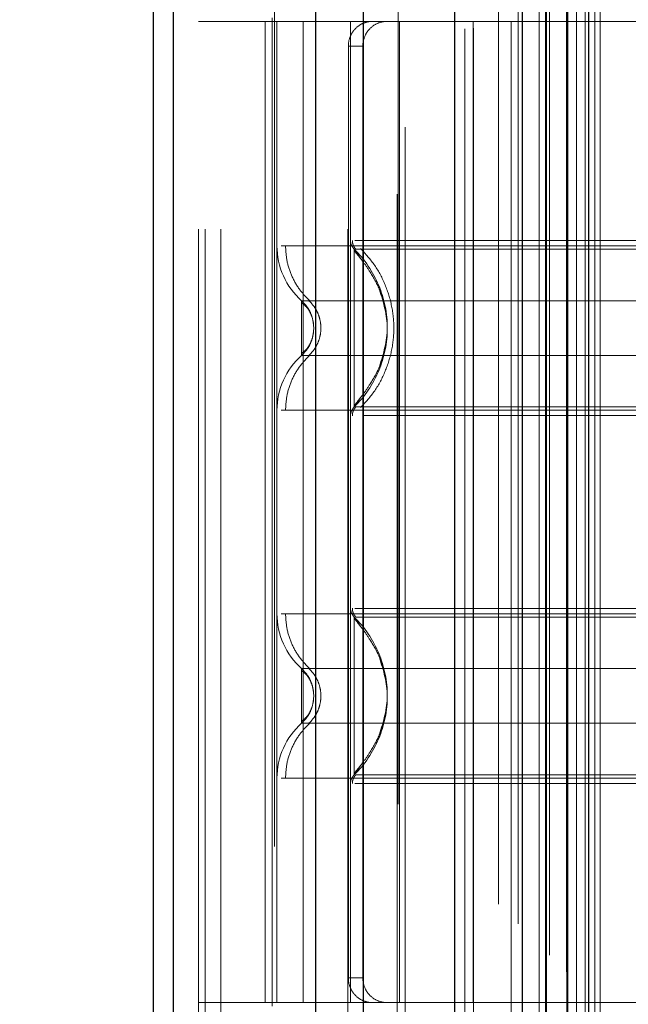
# Model space of a CAD drawing. Header units: inches. Extents: x 0.2 to 10.8, y 0.2 to 8.2.
# Tile 91 of 176: x 3.1191 to 3.1679, y 4.7882 to 4.8673. Entities that reach past the tile are written whole.
import ezdxf

# ---------------------------------------------------------------- set-up
doc = ezdxf.new("R2010")
doc.units = ezdxf.units.IN
doc.header["$MEASUREMENT"] = 0
doc.linetypes.add('HIDDEN', pattern=[0.07500000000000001, 0.05, -0.025])
doc.layers.add('DIMENSIONS', color=140, linetype='Continuous')
doc.styles.add('SLDTEXTSTYLE0', font='TXT', dxfattribs={"width": 0.7})
doc.dimstyles.new('SLDDIMSTYLE0', dxfattribs={"dimtxt": 0.0849609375, "dimasz": 0.13, "dimexe": 0, "dimexo": 0.0625, "dimgap": 0.021240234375, "dimtad": 0, "dimtih": 1, "dimtoh": 1, "dimlfac": 20, "dimrnd": 1e-09, "dimzin": 12, "dimdsep": 46, "dimtxsty": 'SLDTEXTSTYLE0', "dimsah": 1, "dimcen": 0.09, "dimadec": 0, "dimazin": 3, "dimtfac": 1, "dimtofl": 0, "dimtmove": 0, "dimatfit": 3, "dimfxl": 0, "dimfrac": 2, "dimtolj": 1, "dimtzin": 12, "dimarcsym": 0})

# ---------------------------------------------------------------- blocks, each defined once
blk = doc.blocks.new('_D_1')
at = {"layer": 'DIMENSIONS'}
for p, q in [((3.252463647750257, 4.97827594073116), (2.6925946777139, 4.97827594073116)), ((2.817594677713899, 4.97827594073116), (2.817594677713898, 4.102190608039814)), ((2.620681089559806, 3.948139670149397), (2.592150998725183, 3.948139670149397)), ((2.592150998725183, 3.948139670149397), (2.592150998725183, 3.813108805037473)), ((3.014508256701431, 3.948139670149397), (3.043038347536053, 3.948139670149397)), ((3.043038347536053, 3.948139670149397), (3.043038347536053, 3.813108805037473)), ((2.592150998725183, 3.813108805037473), (2.620681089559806, 3.813108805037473)), ((3.043038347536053, 3.813108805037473), (3.014508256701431, 3.813108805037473)), ((2.817594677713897, 2.884109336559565), (2.817594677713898, 3.794088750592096)), ((3.252463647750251, 2.884109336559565), (2.692594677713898, 2.884109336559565))]:
    blk.add_line(p, q, dxfattribs=at)
for points in [[(2.817594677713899, 4.97827594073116), (2.797594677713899, 4.84827594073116), (2.837594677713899, 4.84827594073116)], [(2.817594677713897, 2.884109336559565), (2.837594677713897, 3.014109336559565), (2.797594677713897, 3.014109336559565)]]:
    blk.add_solid(points, dxfattribs=at)
at = {"layer": 'DIMENSIONS', "char_height": 0.08333333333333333, "attachment_point": 1, "style": 'SLDTEXTSTYLE0'}
for s, insert in [('41.88', (2.656020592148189, 4.074582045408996)), ('1063.8', (2.620681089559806, 3.920531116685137))]:
    blk.add_mtext(s, dxfattribs=dict(at, insert=insert))

msp = doc.modelspace()

# ---------------------------------------------------------------- linework, layer by layer
at = {"color": 7, "linetype": 'HIDDEN', "lineweight": 18}
for p, q in [((3.135225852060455, 2.750439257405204), (3.135225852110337, 5.38840959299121)), ((3.133425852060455, 2.750439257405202), (3.133425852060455, 5.117527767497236)), ((3.133953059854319, 2.750439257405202), (3.133953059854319, 5.117228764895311)), ((3.135225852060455, 2.750439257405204), (3.135225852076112, 5.116630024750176)), ((3.145398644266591, 2.750439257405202), (3.145398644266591, 5.111844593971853)), ((3.146671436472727, 2.750439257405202), (3.146671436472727, 5.111689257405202)), ((3.149452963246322, 5.10430423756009), (3.149452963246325, 2.758084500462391)), ((3.150007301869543, 2.75862799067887), (3.150007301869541, 5.103757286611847)), ((3.157508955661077, 5.096275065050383), (3.157508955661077, 2.766110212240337)), ((3.154809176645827, 2.766525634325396), (3.154809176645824, 5.095859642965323)), ((3.155489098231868, 2.766589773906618), (3.155489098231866, 5.0957955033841)), ((3.158530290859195, 2.767150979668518), (3.158530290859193, 5.095234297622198)), ((3.15907334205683, 5.094690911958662), (3.159073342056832, 2.767692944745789)), ((3.160780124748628, 2.76940081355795), (3.160780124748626, 5.092984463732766)), ((3.161268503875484, 2.769889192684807), (3.161268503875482, 5.09249608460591)), ((3.161358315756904, 2.769979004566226), (3.161358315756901, 5.092406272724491)), ((3.161602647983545, 5.092169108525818), (3.161602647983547, 2.770225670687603)), ((3.162959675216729, 5.090824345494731), (3.162959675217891, 2.771560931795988)), ((3.162978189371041, 2.771597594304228), (3.162978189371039, 5.090788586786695)), ((3.163058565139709, 2.771679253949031), (3.163058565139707, 5.090706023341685)), ((3.163775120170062, 2.772402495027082), (3.163775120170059, 5.089977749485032)), ((3.164449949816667, 2.77307063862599), (3.164449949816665, 5.089314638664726)), ((3.164732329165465, 5.089057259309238), (3.164732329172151, 2.773328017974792)), ((3.165231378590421, 2.773852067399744), (3.165231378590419, 5.088533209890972)), ((3.165669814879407, 2.774290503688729), (3.165669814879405, 5.088094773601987)), ((3.13952821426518, 4.900901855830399), (3.13952821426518, 4.753264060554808)), ((3.149370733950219, 4.753264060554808), (3.149370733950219, 4.900901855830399)), ((3.155473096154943, 4.867114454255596), (3.133425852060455, 4.867114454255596)), ((3.138770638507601, 4.867114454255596), (3.138770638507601, 4.78837429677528)), ((3.139331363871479, 4.867409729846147), (3.139331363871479, 4.867114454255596)), ((3.139331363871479, 4.867114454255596), (3.139331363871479, 4.78837429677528)), ((3.139725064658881, 4.867114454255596), (3.139725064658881, 4.78837429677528)), ((3.139725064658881, 4.867114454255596), (3.13972506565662, 4.849110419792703)), ((3.141812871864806, 4.867114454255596), (3.141812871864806, 4.78837429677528)), ((3.145630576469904, 4.867114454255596), (3.145630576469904, 4.78837429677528)), ((3.145630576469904, 4.867114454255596), (3.145630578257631, 4.849536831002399)), ((3.14956758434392, 4.78837429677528), (3.14956758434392, 4.867114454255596)), ((3.204685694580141, 4.867114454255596), (3.155473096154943, 4.867114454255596)), ((3.155473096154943, 4.78837429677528), (3.155473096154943, 4.867114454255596)), ((3.145454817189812, 4.865145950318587), (3.145454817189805, 4.790342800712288)), ((3.146614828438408, 4.865145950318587), (3.145454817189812, 4.865145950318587)), ((3.146614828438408, 4.865145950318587), (3.146614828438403, 4.790342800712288)), ((3.146430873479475, 4.848084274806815), (3.14592524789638, 4.848834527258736)), ((3.146208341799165, 4.848834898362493), (3.145925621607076, 4.848834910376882)), ((3.142676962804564, 4.842508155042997), (3.142623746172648, 4.842998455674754)), ((3.142623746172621, 4.842017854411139), (3.142676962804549, 4.842508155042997)), ((3.142677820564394, 4.842508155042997), (3.142625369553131, 4.84299053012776)), ((3.142625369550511, 4.842025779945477), (3.142677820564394, 4.842508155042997)), ((3.145925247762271, 4.83618178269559), (3.14643087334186, 4.836932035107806)), ((3.145925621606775, 4.836181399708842), (3.146208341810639, 4.83618141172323)), ((3.145925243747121, 4.819306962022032), (3.146430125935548, 4.818557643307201)), ((3.142677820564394, 4.812980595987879), (3.142625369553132, 4.813462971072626)), ((3.142625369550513, 4.812498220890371), (3.142677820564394, 4.812980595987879)), ((3.146430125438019, 4.807403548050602), (3.145925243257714, 4.806654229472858)), ((3.139725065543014, 4.806378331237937), (3.139725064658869, 4.78837429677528)), ((3.145630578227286, 4.805951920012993), (3.145630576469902, 4.78837429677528)), ((3.145454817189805, 4.790342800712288), (3.146614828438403, 4.790342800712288)), ((3.155473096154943, 4.78837429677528), (3.133425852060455, 4.78837429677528)), ((3.139331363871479, 4.78837429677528), (3.139331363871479, 4.788079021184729)), ((3.204685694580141, 4.78837429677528), (3.155473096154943, 4.788374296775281))]:
    msp.add_line(p, q, dxfattribs=at)
at = {"color": 7, "linetype": 'Continuous', "lineweight": 25}
for p, q in [((3.129825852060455, 2.750439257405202), (3.129825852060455, 5.117936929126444)), ((3.131407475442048, 2.750439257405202), (3.131407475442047, 5.117228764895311)), ((3.142853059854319, 2.750439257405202), (3.142853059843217, 5.111844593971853)), ((3.146671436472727, 2.750439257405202), (3.146671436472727, 5.111689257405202)), ((3.153963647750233, 5.096275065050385), (3.153963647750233, 2.766110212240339)), ((3.159414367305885, 5.090824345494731), (3.159414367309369, 2.771560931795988)), ((3.164732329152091, 5.08905725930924), (3.164732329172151, 2.773328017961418))]:
    msp.add_line(p, q, dxfattribs=at)
at = {"color": 7, "linetype": 'HIDDEN', "lineweight": 18}
for centre, radius, start, end in [((3.145630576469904, 4.849110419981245), 0.005905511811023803, 180.0000000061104, 228.2366022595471), ((3.146614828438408, 4.849536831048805), 0.0009842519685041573, 180.0000000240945, 225.5237275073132), ((3.145630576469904, 4.835905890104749), 0.005905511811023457, 131.7633977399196, 180), ((3.146614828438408, 4.835479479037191), 0.0009842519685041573, 134.4762724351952, 180), ((3.145630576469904, 4.819582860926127), 0.005905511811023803, 180.0000000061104, 228.2366022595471), ((3.146614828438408, 4.820009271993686), 0.0009842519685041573, 180.0000000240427, 225.5237275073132), ((3.145630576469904, 4.806378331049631), 0.00590551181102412, 131.7633977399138, 180), ((3.146614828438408, 4.805951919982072), 0.0009842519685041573, 134.4762724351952, 180)]:
    msp.add_arc(centre, radius, start, end, dxfattribs=at)
for points, knots in [([(3.147307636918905, 4.867114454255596), (3.147088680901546, 4.867114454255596), (3.146861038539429, 4.867068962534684), (3.1464198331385, 4.866880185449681), (3.146208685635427, 4.86673663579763), (3.145852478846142, 4.866373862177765), (3.145705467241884, 4.866152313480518), (3.14550767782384, 4.865672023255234), (3.145454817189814, 4.865410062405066), (3.145454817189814, 4.865145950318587)], [0, 0, 0, 0, 0.25, 0.25, 0.5, 0.5, 0.75, 0.75, 1, 1, 1, 1]), ([(3.146614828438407, 4.865145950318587), (3.146614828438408, 4.865406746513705), (3.14666538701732, 4.865662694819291), (3.146859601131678, 4.866140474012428), (3.147003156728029, 4.866359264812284), (3.147356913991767, 4.866722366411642), (3.147569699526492, 4.866868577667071), (3.148023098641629, 4.86706344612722), (3.148267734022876, 4.867114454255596), (3.148510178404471, 4.867114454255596)], [0, 0, 0, 0, 0.25, 0.25, 0.5, 0.5, 0.75, 0.75, 1, 1, 1, 1]), ([(3.140410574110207, 4.849110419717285), (3.140409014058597, 4.849110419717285), (3.140074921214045, 4.849110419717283), (3.140072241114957, 4.849110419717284), (3.140069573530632, 4.849110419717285)], [0, 0, 0, 0, 0.00466951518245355, 1, 1, 1, 1]), ([(3.140409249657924, 4.849110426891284), (3.140433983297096, 4.848698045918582), (3.140483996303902, 4.847864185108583), (3.140885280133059, 4.84666718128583), (3.141498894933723, 4.845568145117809), (3.142078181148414, 4.844978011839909), (3.142364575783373, 4.844686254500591)], [0, 0, 0, 0, 0.2473384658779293, 0.5001342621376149, 0.7528702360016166, 0.9999999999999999, 0.9999999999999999, 0.9999999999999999, 0.9999999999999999]), ([(3.209905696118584, 4.849110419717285), (3.209325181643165, 4.849110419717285), (3.208162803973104, 4.849110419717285), (3.204793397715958, 4.849110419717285), (3.200378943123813, 4.849110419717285), (3.19496943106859, 4.849110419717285), (3.188805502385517, 4.849110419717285), (3.182115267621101, 4.849110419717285), (3.175158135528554, 4.849110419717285), (3.168201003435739, 4.849110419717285), (3.16151076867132, 4.849110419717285), (3.155346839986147, 4.849110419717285), (3.14993732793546, 4.849110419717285), (3.145522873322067, 4.849110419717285), (3.142153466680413, 4.849110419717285), (3.140991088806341, 4.849110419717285), (3.140410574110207, 4.849110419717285)], [0, 0, 0, 0, 0.0712866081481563, 0.1427388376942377, 0.2141910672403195, 0.2856432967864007, 0.3570955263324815, 0.4285477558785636, 0.4999999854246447, 0.5714522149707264, 0.6429044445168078, 0.7143566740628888, 0.7858089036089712, 0.857261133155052, 0.9287133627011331, 1, 1, 1, 1]), ([(3.145773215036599, 4.849541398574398), (3.145776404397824, 4.849476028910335), (3.145782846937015, 4.84934398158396), (3.145844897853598, 4.849154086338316), (3.145936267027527, 4.848976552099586), (3.146025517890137, 4.848879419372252), (3.146069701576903, 4.848831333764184)], [0, 0, 0, 0, 0.2475219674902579, 0.4999966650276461, 0.7524730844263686, 0.9999999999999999, 0.9999999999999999, 0.9999999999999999, 0.9999999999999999]), ([(3.145925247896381, 4.848834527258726), (3.145925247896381, 4.848851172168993), (3.145925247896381, 4.847801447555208), (3.145925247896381, 4.844991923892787), (3.145925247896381, 4.842508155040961), (3.145925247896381, 4.840024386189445), (3.145925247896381, 4.8372148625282), (3.145925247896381, 4.836165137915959), (3.145925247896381, 4.836181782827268)], [6.283185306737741, 6.283185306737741, 6.283185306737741, 6.283185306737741, 7.068583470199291, 7.46128255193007, 7.85398163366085, 8.24668071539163, 8.6393797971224, 9.42477796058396, 9.42477796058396, 9.42477796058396, 9.42477796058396]), ([(3.203711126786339, 4.849536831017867), (3.203336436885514, 4.849536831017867), (3.202467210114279, 4.849536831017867), (3.199845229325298, 4.849536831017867), (3.196177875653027, 4.849536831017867), (3.191666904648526, 4.849536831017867), (3.186531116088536, 4.849536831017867), (3.180955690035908, 4.849536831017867), (3.175158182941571, 4.849536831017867), (3.169360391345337, 4.849536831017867), (3.163785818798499, 4.849536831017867), (3.158646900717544, 4.849536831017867), (3.154147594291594, 4.849536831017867), (3.15043671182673, 4.849536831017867), (3.14774676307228, 4.849536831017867), (3.14623040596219, 4.849536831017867), (3.146031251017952, 4.849536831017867), (3.145975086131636, 4.849536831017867)], [0, 0, 0, 0, 0.05354305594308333, 0.1242122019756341, 0.1948813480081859, 0.2655504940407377, 0.3362196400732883, 0.4068887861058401, 0.4775579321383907, 0.5482270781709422, 0.618896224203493, 0.6895653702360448, 0.7602345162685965, 0.8309036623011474, 0.9015728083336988, 0.9722419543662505, 1, 1, 1, 1]), ([(3.146502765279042, 4.848834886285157), (3.146497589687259, 4.848834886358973), (3.146215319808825, 4.84883489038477), (3.146211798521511, 4.848834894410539), (3.146208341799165, 4.848834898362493)], [0, 0, 0, 0, 0.01833561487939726, 1, 1, 1, 1]), ([(3.146438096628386, 4.848893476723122), (3.146835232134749, 4.84845683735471), (3.147629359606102, 4.847583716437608), (3.148454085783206, 4.845994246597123), (3.148980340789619, 4.844289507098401), (3.149161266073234, 4.842508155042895), (3.148980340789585, 4.840726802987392), (3.148454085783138, 4.839022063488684), (3.147629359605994, 4.837432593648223), (3.146835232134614, 4.836559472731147), (3.146438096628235, 4.836122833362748)], [0, 0, 0, 0, 0.1250857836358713, 0.2501263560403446, 0.3751554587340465, 0.5000000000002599, 0.6248445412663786, 0.7498736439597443, 0.8749142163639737, 1, 1, 1, 1]), ([(3.203855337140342, 4.848834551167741), (3.203846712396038, 4.848834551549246), (3.203658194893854, 4.848834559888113), (3.202260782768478, 4.848834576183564), (3.199641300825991, 4.84883460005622), (3.195956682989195, 4.84883462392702), (3.191502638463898, 4.848834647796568), (3.186417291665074, 4.848834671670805), (3.180897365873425, 4.84883469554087), (3.175158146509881, 4.848834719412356), (3.169419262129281, 4.848834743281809), (3.163898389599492, 4.848834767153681), (3.158816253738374, 4.848834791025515), (3.154350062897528, 4.848834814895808), (3.15070942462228, 4.848834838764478), (3.147934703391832, 4.848834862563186), (3.146978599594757, 4.848834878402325), (3.146502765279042, 4.848834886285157)], [0, 0, 0, 0, 0.003415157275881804, 0.0746476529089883, 0.1458789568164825, 0.2171136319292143, 0.2883477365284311, 0.3595735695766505, 0.4308040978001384, 0.5020360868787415, 0.5732696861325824, 0.6444982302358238, 0.7157263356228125, 0.7869599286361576, 0.8581963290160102, 0.9294270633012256, 1, 1, 1, 1]), ([(3.148537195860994, 4.843393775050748), (3.14839959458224, 4.844117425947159), (3.148167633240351, 4.845337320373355), (3.147341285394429, 4.846801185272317), (3.146613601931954, 4.847892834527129), (3.14616521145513, 4.848426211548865), (3.145925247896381, 4.848711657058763)], [0, 0, 0, 0, 0.3903267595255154, 0.6579932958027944, 0.8169694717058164, 0.9999999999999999, 0.9999999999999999, 0.9999999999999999, 0.9999999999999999]), ([(3.14795162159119, 4.839428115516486), (3.148266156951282, 4.840454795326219), (3.148895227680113, 4.84250815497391), (3.148266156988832, 4.84456151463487), (3.147951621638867, 4.845588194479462)], [0, 0, 0, 0, 0.4999999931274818, 1, 1, 1, 1]), ([(3.20861955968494, 4.844704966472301), (3.208625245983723, 4.844704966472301), (3.20665803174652, 4.844704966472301), (3.199051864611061, 4.844704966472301), (3.188454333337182, 4.844704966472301), (3.175158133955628, 4.844704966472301), (3.161861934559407, 4.844704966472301), (3.151264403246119, 4.844704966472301), (3.143658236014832, 4.844704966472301), (3.141691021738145, 4.844704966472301), (3.141696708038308, 4.844704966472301)], [4.71241410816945, 4.71241410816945, 4.71241410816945, 4.71241410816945, 5.15721612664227, 5.4883921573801, 5.8858033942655, 6.2832146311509, 6.68062586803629, 7.07803710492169, 7.40921313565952, 7.854015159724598, 7.854015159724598, 7.854015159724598, 7.854015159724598]), ([(3.142351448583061, 4.843825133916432), (3.142276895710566, 4.843969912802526), (3.142107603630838, 4.844298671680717), (3.141844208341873, 4.844559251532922), (3.141696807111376, 4.844705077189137)], [0, 0, 0, 0, 0.44038015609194, 1, 1, 1, 1]), ([(3.141697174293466, 4.844705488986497), (3.141697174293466, 4.844705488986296), (3.141697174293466, 4.844648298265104), (3.141697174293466, 4.844428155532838), (3.141697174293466, 4.844265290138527), (3.141697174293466, 4.843858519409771), (3.141697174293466, 4.843614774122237), (3.141697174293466, 4.843083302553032), (3.141697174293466, 4.842795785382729), (3.141697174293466, 4.842220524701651), (3.141697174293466, 4.841933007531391), (3.141697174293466, 4.841401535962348), (3.141697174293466, 4.841157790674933), (3.141697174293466, 4.840751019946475), (3.141697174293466, 4.840588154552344), (3.141697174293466, 4.840368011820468), (3.141697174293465, 4.840310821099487), (3.141697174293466, 4.840310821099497)], [0, 0, 0, 0, 0.125, 0.125, 0.25, 0.25, 0.375, 0.375, 0.5, 0.5, 0.625, 0.625, 0.75, 0.75, 0.875, 0.875, 1, 1, 1, 1]), ([(3.142484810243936, 4.84350671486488), (3.142464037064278, 4.843574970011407), (3.142383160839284, 4.843840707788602), (3.142127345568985, 4.844261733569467), (3.141840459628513, 4.844557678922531), (3.141697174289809, 4.844705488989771)], [0, 0, 0, 0, 0.1474872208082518, 0.574212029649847, 1, 1, 1, 1]), ([(3.142660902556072, 4.842817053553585), (3.142631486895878, 4.842995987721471), (3.142572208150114, 4.84335657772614), (3.142361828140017, 4.843840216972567), (3.142076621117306, 4.844256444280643), (3.141824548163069, 4.84444085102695), (3.141697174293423, 4.844534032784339)], [0, 0, 0, 0, 0.2435770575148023, 0.4908590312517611, 0.7427282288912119, 1, 1, 1, 1]), ([(3.142266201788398, 4.844724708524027), (3.142411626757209, 4.844577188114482), (3.142702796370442, 4.84428182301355), (3.143008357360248, 4.843730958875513), (3.14320516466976, 4.843134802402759), (3.143273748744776, 4.842508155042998), (3.143205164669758, 4.841881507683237), (3.143008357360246, 4.841285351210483), (3.142702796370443, 4.840734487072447), (3.142411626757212, 4.840439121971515), (3.142266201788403, 4.840291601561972)], [0, 0, 0, 0, 0.1248322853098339, 0.2499389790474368, 0.3751056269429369, 0.5000000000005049, 0.624894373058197, 0.7500610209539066, 0.8751677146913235, 1, 1, 1, 1]), ([(3.141697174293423, 4.840482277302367), (3.141824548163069, 4.840575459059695), (3.142076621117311, 4.840759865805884), (3.142361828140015, 4.841176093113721), (3.142572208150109, 4.841659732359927), (3.142631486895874, 4.842020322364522), (3.142660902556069, 4.842199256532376)], [0, 0, 0, 0, 0.2572717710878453, 0.5091409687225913, 0.7564229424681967, 1, 1, 1, 1]), ([(3.141696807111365, 4.840311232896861), (3.141844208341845, 4.840457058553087), (3.142107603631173, 4.840717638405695), (3.142276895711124, 4.84104639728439), (3.142351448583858, 4.841191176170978)], [0, 0, 0, 0, 0.5596198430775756, 1, 1, 1, 1]), ([(3.141697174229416, 4.840310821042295), (3.141840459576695, 4.84045863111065), (3.142127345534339, 4.840754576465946), (3.142383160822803, 4.84117560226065), (3.142464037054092, 4.841441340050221), (3.142484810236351, 4.841509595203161)], [0, 0, 0, 0, 0.4257879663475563, 0.8525127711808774, 1, 1, 1, 1]), ([(3.145925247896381, 4.836304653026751), (3.146165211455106, 4.836590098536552), (3.146613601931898, 4.837123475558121), (3.147341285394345, 4.83821512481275), (3.148167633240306, 4.839678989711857), (3.148399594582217, 4.840898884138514), (3.148537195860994, 4.841622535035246)], [0, 0, 0, 0, 0.1830305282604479, 0.3420067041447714, 0.6096732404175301, 1, 1, 1, 1]), ([(3.14236457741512, 4.840330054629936), (3.142078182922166, 4.840038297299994), (3.141498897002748, 4.83944816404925), (3.140885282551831, 4.838349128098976), (3.140483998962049, 4.837152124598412), (3.140433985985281, 4.836318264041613), (3.140409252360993, 4.835905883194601)], [0, 0, 0, 0, 0.2471297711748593, 0.4998657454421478, 0.7526615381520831, 1, 1, 1, 1]), ([(3.14169671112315, 4.840311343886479), (3.141691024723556, 4.840311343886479), (3.143658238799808, 4.840311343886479), (3.151264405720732, 4.840311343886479), (3.161861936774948, 4.840311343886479), (3.175158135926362, 4.840311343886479), (3.188454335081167, 4.840311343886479), (3.199051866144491, 4.840311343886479), (3.20665803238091, 4.840311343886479), (3.208625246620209, 4.840311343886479), (3.208619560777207, 4.840311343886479)], [4.712364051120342, 4.712364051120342, 4.712364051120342, 4.712364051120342, 5.15716607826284, 5.488342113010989, 5.885753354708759, 6.28316459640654, 6.68057583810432, 7.077987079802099, 7.40916311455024, 7.85396503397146, 7.85396503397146, 7.85396503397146, 7.85396503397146]), ([(3.146069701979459, 4.836184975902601), (3.146025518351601, 4.836136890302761), (3.145936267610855, 4.836039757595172), (3.145844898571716, 4.835862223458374), (3.145782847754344, 4.835672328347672), (3.14577640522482, 4.835540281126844), (3.145773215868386, 4.835474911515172)], [0, 0, 0, 0, 0.2475269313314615, 0.5000033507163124, 0.7524780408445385, 1, 1, 1, 1]), ([(3.146208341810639, 4.83618141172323), (3.146211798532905, 4.836181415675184), (3.14621531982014, 4.836181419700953), (3.146497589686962, 4.83618142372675), (3.146502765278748, 4.836181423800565)], [0, 0, 0, 0, 0.9816643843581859, 1, 1, 1, 1]), ([(3.146502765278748, 4.836181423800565), (3.146978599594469, 4.836181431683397), (3.14793470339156, 4.836181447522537), (3.150709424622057, 4.836181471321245), (3.154350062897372, 4.836181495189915), (3.1588162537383, 4.836181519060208), (3.16389838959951, 4.836181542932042), (3.169419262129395, 4.836181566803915), (3.175158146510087, 4.836181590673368), (3.180897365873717, 4.836181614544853), (3.186417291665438, 4.836181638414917), (3.191502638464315, 4.836181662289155), (3.19595668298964, 4.836181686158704), (3.199641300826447, 4.836181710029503), (3.202260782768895, 4.836181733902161), (3.203658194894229, 4.836181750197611), (3.203846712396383, 4.836181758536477), (3.203855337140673, 4.836181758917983)], [0, 0, 0, 0, 0.07057293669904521, 0.1418036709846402, 0.2130400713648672, 0.2842736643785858, 0.3555017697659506, 0.4267303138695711, 0.4979639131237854, 0.5691959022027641, 0.6404264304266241, 0.7116522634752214, 0.7828863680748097, 0.8541210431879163, 0.9253523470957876, 0.9965848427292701, 1, 1, 1, 1]), ([(3.14006957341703, 4.835905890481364), (3.140072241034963, 4.835905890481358), (3.140074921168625, 4.835905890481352), (3.140409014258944, 4.835905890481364), (3.140410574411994, 4.835905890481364)], [0, 0, 0, 0, 0.9953301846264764, 1, 1, 1, 1]), ([(3.140410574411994, 4.835905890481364), (3.14099108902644, 4.835905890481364), (3.142153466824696, 4.835905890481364), (3.145522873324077, 4.835905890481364), (3.14993732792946, 4.835905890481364), (3.15534683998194, 4.835905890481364), (3.161510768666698, 4.835905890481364), (3.168201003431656, 4.835905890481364), (3.175158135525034, 4.835905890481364), (3.18211526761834, 4.835905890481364), (3.188805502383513, 4.835905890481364), (3.194969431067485, 4.835905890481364), (3.200378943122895, 4.835905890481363), (3.204793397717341, 4.835905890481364), (3.208162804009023, 4.835905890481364), (3.20932518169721, 4.835905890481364), (3.209905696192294, 4.835905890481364)], [0, 0, 0, 0, 0.07128662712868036, 0.142738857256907, 0.2141910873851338, 0.2856433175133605, 0.3570955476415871, 0.4285477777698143, 0.5000000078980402, 0.5714522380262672, 0.6429044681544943, 0.7143566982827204, 0.7858089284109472, 0.857261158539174, 0.9287133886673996, 1, 1, 1, 1]), ([(3.146605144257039, 4.835479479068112), (3.146979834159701, 4.835479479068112), (3.147849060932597, 4.835479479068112), (3.150471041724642, 4.835479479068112), (3.154138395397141, 4.835479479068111), (3.15864936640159, 4.835479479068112), (3.163785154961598, 4.835479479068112), (3.169360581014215, 4.835479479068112), (3.175158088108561, 4.835479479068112), (3.180955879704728, 4.835479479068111), (3.186530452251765, 4.835479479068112), (3.191669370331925, 4.835479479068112), (3.196168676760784, 4.835479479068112), (3.19987955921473, 4.835479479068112), (3.20256950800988, 4.835479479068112), (3.204085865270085, 4.835479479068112), (3.204285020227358, 4.835479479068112), (3.204341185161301, 4.835479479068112)], [0, 0, 0, 0, 0.05354305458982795, 0.1242121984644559, 0.1948813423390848, 0.2655504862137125, 0.3362196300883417, 0.4068887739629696, 0.4775579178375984, 0.548227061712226, 0.6188962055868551, 0.6895653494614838, 0.7602344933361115, 0.8309036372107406, 0.9015727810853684, 0.9722419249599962, 1, 1, 1, 1]), ([(3.140410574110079, 4.819582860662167), (3.140409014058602, 4.819582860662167), (3.140074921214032, 4.819582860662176), (3.140072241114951, 4.819582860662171), (3.140069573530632, 4.819582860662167)], [0, 0, 0, 0, 0.00466951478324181, 1, 1, 1, 1]), ([(3.140409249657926, 4.819582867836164), (3.140433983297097, 4.819170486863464), (3.140483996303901, 4.818336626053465), (3.140885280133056, 4.817139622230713), (3.14149889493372, 4.816040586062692), (3.142078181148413, 4.815450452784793), (3.142364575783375, 4.815158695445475)], [0, 0, 0, 0, 0.2473384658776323, 0.5001342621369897, 0.7528702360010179, 1, 1, 1, 1]), ([(3.209905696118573, 4.819582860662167), (3.209325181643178, 4.819582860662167), (3.208162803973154, 4.819582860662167), (3.204793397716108, 4.819582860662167), (3.200378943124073, 4.819582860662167), (3.194969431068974, 4.819582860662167), (3.188805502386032, 4.819582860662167), (3.18211526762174, 4.819582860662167), (3.1751581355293, 4.819582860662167), (3.168201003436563, 4.819582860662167), (3.161510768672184, 4.819582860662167), (3.155346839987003, 4.819582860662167), (3.149937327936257, 4.819582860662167), (3.145522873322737, 4.819582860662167), (3.142153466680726, 4.819582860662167), (3.1409910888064, 4.819582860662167), (3.140410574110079, 4.819582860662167)], [0, 0, 0, 0, 0.07128660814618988, 0.1427388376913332, 0.2141910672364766, 0.2856432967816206, 0.3570955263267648, 0.4285477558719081, 0.499999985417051, 0.5714522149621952, 0.6429044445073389, 0.7143566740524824, 0.7858089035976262, 0.8572611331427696, 0.9287133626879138, 0.9999999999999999, 0.9999999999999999, 0.9999999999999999, 0.9999999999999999]), ([(3.145773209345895, 4.82001383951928), (3.145776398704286, 4.819948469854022), (3.1457828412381, 4.819816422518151), (3.14584489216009, 4.819626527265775), (3.145936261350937, 4.819448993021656), (3.14602551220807, 4.819351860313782), (3.146069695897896, 4.819303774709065)], [0, 0, 0, 0, 0.2475219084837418, 0.4999965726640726, 0.7524730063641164, 1, 1, 1, 1]), ([(3.203711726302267, 4.820009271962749), (3.203336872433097, 4.820009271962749), (3.202467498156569, 4.820009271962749), (3.199845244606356, 4.820009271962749), (3.19617787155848, 4.820009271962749), (3.191666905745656, 4.82000927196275), (3.186531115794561, 4.820009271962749), (3.180955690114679, 4.820009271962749), (3.175158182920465, 4.820009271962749), (3.169360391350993, 4.820009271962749), (3.163785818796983, 4.820009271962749), (3.15864690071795, 4.820009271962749), (3.154147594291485, 4.82000927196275), (3.150436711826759, 4.820009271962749), (3.147746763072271, 4.820009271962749), (3.14623040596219, 4.82000927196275), (3.146031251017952, 4.820009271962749), (3.145975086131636, 4.820009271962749)], [0, 0, 0, 0, 0.05356691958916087, 0.1242342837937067, 0.1949016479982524, 0.265569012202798, 0.3362363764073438, 0.4069037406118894, 0.4775711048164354, 0.548238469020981, 0.6189058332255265, 0.6895731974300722, 0.7602405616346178, 0.8309079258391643, 0.9015752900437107, 0.9722426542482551, 1, 1, 1, 1]), ([(3.145925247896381, 4.819306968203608), (3.145925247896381, 4.819323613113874), (3.145925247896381, 4.81827388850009), (3.145925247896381, 4.815464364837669), (3.145925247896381, 4.812980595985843), (3.145925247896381, 4.810496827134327), (3.145925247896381, 4.807687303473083), (3.145925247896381, 4.806637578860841), (3.145925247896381, 4.80665422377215)], [6.283185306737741, 6.283185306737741, 6.283185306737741, 6.283185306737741, 7.068583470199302, 7.461282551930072, 7.853981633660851, 8.24668071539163, 8.63937979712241, 9.42477796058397, 9.42477796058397, 9.42477796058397, 9.42477796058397]), ([(3.148537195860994, 4.81386621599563), (3.148399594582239, 4.814589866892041), (3.148167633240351, 4.815809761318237), (3.147341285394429, 4.817273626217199), (3.146613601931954, 4.818365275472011), (3.14616521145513, 4.818898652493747), (3.145925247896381, 4.819184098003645)], [0, 0, 0, 0, 0.3903267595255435, 0.6579932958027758, 0.8169694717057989, 0.9999999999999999, 0.9999999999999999, 0.9999999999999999, 0.9999999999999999]), ([(3.204199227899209, 4.819306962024), (3.204180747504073, 4.819306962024), (3.204081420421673, 4.819306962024), (3.20325611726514, 4.819306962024), (3.201501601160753, 4.819306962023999), (3.198581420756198, 4.819306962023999), (3.19440418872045, 4.819306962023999), (3.188924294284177, 4.819306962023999), (3.182356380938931, 4.819306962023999), (3.175158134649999, 4.819306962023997), (3.167959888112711, 4.819306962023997), (3.161391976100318, 4.819306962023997), (3.155912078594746, 4.819306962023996), (3.1517348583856, 4.819306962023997), (3.148814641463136, 4.819306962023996), (3.14706024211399, 4.819306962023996), (3.146235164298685, 4.819306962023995), (3.146135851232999, 4.819306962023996), (3.14611746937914, 4.819306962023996)], [0, 0, 0, 0, 0.0117087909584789, 0.0629315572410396, 0.1206490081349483, 0.1851790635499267, 0.2564308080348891, 0.3337141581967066, 0.4156154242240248, 0.500037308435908, 0.5844591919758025, 0.6663604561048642, 0.7436438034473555, 0.814895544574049, 0.8794255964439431, 0.9371430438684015, 0.9883658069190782, 1, 1, 1, 1]), ([(3.147951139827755, 4.816061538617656), (3.148265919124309, 4.815034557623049), (3.14889547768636, 4.812980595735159), (3.148265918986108, 4.810926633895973), (3.147951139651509, 4.809899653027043)], [0, 0, 0, 0, 0.5000000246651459, 0.9999999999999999, 0.9999999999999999, 0.9999999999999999, 0.9999999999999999]), ([(3.208619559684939, 4.815177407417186), (3.208625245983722, 4.815177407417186), (3.206658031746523, 4.815177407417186), (3.199051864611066, 4.815177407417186), (3.188454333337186, 4.815177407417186), (3.17515813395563, 4.815177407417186), (3.161861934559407, 4.815177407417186), (3.151264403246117, 4.815177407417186), (3.14365823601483, 4.815177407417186), (3.141691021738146, 4.815177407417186), (3.14169670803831, 4.815177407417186)], [4.71241410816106, 4.71241410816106, 4.71241410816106, 4.71241410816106, 5.15721612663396, 5.48839215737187, 5.88580339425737, 6.28321463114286, 6.68062586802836, 7.07803710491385, 7.40921313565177, 7.854015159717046, 7.854015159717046, 7.854015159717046, 7.854015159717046]), ([(3.141697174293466, 4.815177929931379), (3.141697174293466, 4.815177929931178), (3.141697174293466, 4.815120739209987), (3.141697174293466, 4.814900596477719), (3.141697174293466, 4.81473773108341), (3.141697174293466, 4.814330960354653), (3.141697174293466, 4.814087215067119), (3.141697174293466, 4.813555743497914), (3.141697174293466, 4.813268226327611), (3.141697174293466, 4.812692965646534), (3.141697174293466, 4.812405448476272), (3.141697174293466, 4.811873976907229), (3.141697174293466, 4.811630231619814), (3.141697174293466, 4.811223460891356), (3.141697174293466, 4.811060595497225), (3.141697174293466, 4.810840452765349), (3.141697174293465, 4.810783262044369), (3.141697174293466, 4.810783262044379)], [0, 0, 0, 0, 0.125, 0.125, 0.25, 0.25, 0.375, 0.375, 0.5, 0.5, 0.625, 0.625, 0.75, 0.75, 0.875, 0.875, 1, 1, 1, 1]), ([(3.142484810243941, 4.813979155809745), (3.142464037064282, 4.814047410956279), (3.142383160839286, 4.814313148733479), (3.142127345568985, 4.814734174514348), (3.141840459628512, 4.815030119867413), (3.141697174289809, 4.815177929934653)], [0, 0, 0, 0, 0.1474872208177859, 0.574212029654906, 1, 1, 1, 1]), ([(3.142660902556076, 4.813289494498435), (3.142631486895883, 4.813468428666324), (3.142572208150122, 4.813829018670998), (3.142361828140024, 4.814312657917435), (3.142076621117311, 4.814728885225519), (3.141824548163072, 4.81491329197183), (3.141697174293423, 4.815006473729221)], [0, 0, 0, 0, 0.2435770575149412, 0.4908590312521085, 0.7427282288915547, 1, 1, 1, 1]), ([(3.142266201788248, 4.815197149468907), (3.142411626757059, 4.815049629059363), (3.142702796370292, 4.814754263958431), (3.143008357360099, 4.814203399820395), (3.143205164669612, 4.81360724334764), (3.143273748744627, 4.81298059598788), (3.14320516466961, 4.81235394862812), (3.143008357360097, 4.811757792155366), (3.142702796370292, 4.81120692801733), (3.142411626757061, 4.8109115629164), (3.142266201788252, 4.810764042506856)], [0, 0, 0, 0, 0.124832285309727, 0.2499389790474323, 0.3751056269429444, 0.5000000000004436, 0.6248943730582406, 0.7500610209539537, 0.8751677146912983, 1, 1, 1, 1]), ([(3.141697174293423, 4.810954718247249), (3.141824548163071, 4.811047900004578), (3.142076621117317, 4.811232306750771), (3.142361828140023, 4.811648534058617), (3.142572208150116, 4.812132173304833), (3.142631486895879, 4.812492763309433), (3.142660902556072, 4.81267169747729)], [0, 0, 0, 0, 0.2572717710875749, 0.5091409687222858, 0.7564229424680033, 1, 1, 1, 1]), ([(3.141697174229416, 4.810783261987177), (3.141840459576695, 4.810931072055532), (3.142127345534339, 4.811227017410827), (3.142383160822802, 4.811648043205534), (3.142464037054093, 4.811913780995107), (3.142484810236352, 4.811982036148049)], [0, 0, 0, 0, 0.4257879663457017, 0.8525127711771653, 1, 1, 1, 1]), ([(3.145925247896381, 4.806777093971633), (3.146165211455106, 4.807062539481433), (3.146613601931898, 4.807595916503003), (3.147341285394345, 4.808687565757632), (3.148167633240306, 4.810151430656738), (3.148399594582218, 4.811371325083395), (3.148537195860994, 4.812094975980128)], [0, 0, 0, 0, 0.1830305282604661, 0.342006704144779, 0.6096732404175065, 1, 1, 1, 1]), ([(3.142364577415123, 4.810802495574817), (3.142078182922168, 4.810510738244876), (3.141498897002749, 4.809920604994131), (3.140885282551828, 4.808821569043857), (3.140483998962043, 4.807624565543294), (3.14043398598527, 4.806790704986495), (3.140409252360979, 4.806378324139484)], [0, 0, 0, 0, 0.2471297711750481, 0.4998657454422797, 0.7526615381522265, 1, 1, 1, 1]), ([(3.14169671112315, 4.810783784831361), (3.141691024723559, 4.810783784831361), (3.143658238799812, 4.810783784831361), (3.151264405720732, 4.810783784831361), (3.161861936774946, 4.810783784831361), (3.175158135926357, 4.810783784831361), (3.188454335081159, 4.810783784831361), (3.199051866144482, 4.810783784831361), (3.20665803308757, 4.810783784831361), (3.208625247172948, 4.810783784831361), (3.208619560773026, 4.810783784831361)], [4.712364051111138, 4.712364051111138, 4.712364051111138, 4.712364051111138, 5.157166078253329, 5.4883421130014, 5.88575335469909, 6.28316459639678, 6.680575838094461, 7.07798707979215, 7.409163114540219, 7.853965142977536, 7.853965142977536, 7.853965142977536, 7.853965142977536]), ([(3.14006957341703, 4.806378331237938), (3.140072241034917, 4.806378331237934), (3.140074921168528, 4.80637833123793), (3.140409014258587, 4.806378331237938), (3.14041057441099, 4.806378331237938)], [0, 0, 0, 0, 0.9953301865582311, 1, 1, 1, 1]), ([(3.14041057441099, 4.806378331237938), (3.140991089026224, 4.806378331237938), (3.142153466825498, 4.806378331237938), (3.145522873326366, 4.806378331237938), (3.149937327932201, 4.806378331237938), (3.155346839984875, 4.806378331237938), (3.161510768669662, 4.806378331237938), (3.168201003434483, 4.806378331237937), (3.17515813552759, 4.806378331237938), (3.182115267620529, 4.806378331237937), (3.188805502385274, 4.806378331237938), (3.194969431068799, 4.806378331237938), (3.200378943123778, 4.806378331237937), (3.204793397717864, 4.806378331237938), (3.208162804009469, 4.806378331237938), (3.209325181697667, 4.806378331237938), (3.209905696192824, 4.806378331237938)], [0, 0, 0, 0, 0.07128662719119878, 0.1427388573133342, 0.2141910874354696, 0.2856433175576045, 0.3570955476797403, 0.4285477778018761, 0.5000000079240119, 0.571452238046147, 0.6429044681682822, 0.7143566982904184, 0.7858089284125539, 0.857261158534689, 0.928713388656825, 1, 1, 1, 1]), ([(3.146069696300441, 4.806657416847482), (3.146025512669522, 4.806609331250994), (3.145936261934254, 4.806512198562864), (3.145844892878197, 4.806334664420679), (3.145782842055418, 4.806144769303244), (3.145776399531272, 4.806012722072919), (3.145773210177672, 4.805947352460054)], [0, 0, 0, 0, 0.2475270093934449, 0.5000034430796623, 0.7524780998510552, 1, 1, 1, 1]), ([(3.146117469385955, 4.806654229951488), (3.146135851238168, 4.806654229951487), (3.146235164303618, 4.806654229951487), (3.14706024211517, 4.806654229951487), (3.148814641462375, 4.806654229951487), (3.151734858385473, 4.806654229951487), (3.155912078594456, 4.806654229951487), (3.161391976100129, 4.806654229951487), (3.167959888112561, 4.806654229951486), (3.175158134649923, 4.806654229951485), (3.182356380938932, 4.806654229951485), (3.188924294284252, 4.806654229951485), (3.1944041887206, 4.806654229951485), (3.198581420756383, 4.806654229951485), (3.201501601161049, 4.806654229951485), (3.203256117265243, 4.806654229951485), (3.204081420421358, 4.806654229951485), (3.204180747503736, 4.806654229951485), (3.204199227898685, 4.806654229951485)], [0, 0, 0, 0, 0.01163419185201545, 0.06285695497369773, 0.1205744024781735, 0.1851044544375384, 0.2563561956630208, 0.3336395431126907, 0.4155408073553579, 0.4999626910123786, 0.5843845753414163, 0.6662858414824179, 0.7435691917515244, 0.8148209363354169, 0.8793509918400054, 0.9370684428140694, 0.9882912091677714, 1, 1, 1, 1]), ([(3.145975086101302, 4.805951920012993), (3.146031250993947, 4.805951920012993), (3.146230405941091, 4.805951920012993), (3.147746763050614, 4.805951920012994), (3.15043671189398, 4.805951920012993), (3.154147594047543, 4.805951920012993), (3.158646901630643, 4.805951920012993), (3.163785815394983, 4.805951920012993), (3.169360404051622, 4.805951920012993), (3.175158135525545, 4.805951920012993), (3.180955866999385, 4.805951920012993), (3.186530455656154, 4.805951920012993), (3.191669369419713, 4.805951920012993), (3.196168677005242, 4.805951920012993), (3.19987955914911, 4.805951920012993), (3.202569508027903, 4.805951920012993), (3.204085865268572, 4.805951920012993), (3.204285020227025, 4.805951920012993), (3.204341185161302, 4.805951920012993)], [0, 0, 0, 0, 0.02656567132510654, 0.0941991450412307, 0.1618326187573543, 0.2294660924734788, 0.2970995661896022, 0.3647330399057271, 0.4323665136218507, 0.4999999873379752, 0.5676334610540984, 0.6352669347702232, 0.7029004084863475, 0.770533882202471, 0.8381673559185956, 0.9058008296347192, 0.9734343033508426, 0.9999999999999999, 0.9999999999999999, 0.9999999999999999, 0.9999999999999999]), ([(3.145454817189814, 4.790342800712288), (3.145454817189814, 4.790078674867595), (3.145506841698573, 4.789819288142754), (3.145705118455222, 4.789336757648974), (3.14585165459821, 4.789116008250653), (3.146207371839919, 4.788753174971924), (3.146419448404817, 4.788608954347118), (3.146858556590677, 4.788420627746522), (3.147088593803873, 4.788374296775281), (3.147307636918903, 4.78837429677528)], [0, 0, 0, 0, 0.25, 0.25, 0.5, 0.5, 0.75, 0.75, 1, 1, 1, 1]), ([(3.14851017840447, 4.78837429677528), (3.148267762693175, 4.78837429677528), (3.148026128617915, 4.788424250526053), (3.147569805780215, 4.788619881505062), (3.147358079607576, 4.788765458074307), (3.147004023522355, 4.789128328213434), (3.146859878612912, 4.789348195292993), (3.146666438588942, 4.789822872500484), (3.146614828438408, 4.790082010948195), (3.146614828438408, 4.790342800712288)], [0, 0, 0, 0, 0.25, 0.25, 0.5, 0.5, 0.75, 0.75, 1, 1, 1, 1])]:
    msp.add_open_spline(points, degree=3, knots=knots, dxfattribs=at)
for points in [[(3.148580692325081, 4.842508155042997), (3.148582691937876, 4.84368348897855), (3.148109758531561, 4.846029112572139), (3.146762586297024, 4.848011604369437), (3.145925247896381, 4.848834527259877)], [(3.145925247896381, 4.836181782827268), (3.146762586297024, 4.837004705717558), (3.148109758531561, 4.838987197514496), (3.148582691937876, 4.841332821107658), (3.148580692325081, 4.842508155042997)], [(3.148580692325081, 4.812980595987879), (3.148582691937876, 4.814155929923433), (3.148109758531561, 4.816501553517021), (3.146762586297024, 4.818484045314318), (3.145925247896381, 4.819306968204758)], [(3.145925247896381, 4.80665422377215), (3.146762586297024, 4.807477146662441), (3.148109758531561, 4.809459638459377), (3.148582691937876, 4.811805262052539), (3.148580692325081, 4.812980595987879)]]:
    msp.add_open_spline(points, degree=3, dxfattribs=at)

# ---------------------------------------------------------------- dimensions: what is measured, and where the dimension line sits
at = {"layer": 'DIMENSIONS'}
dim = msp.add_linear_dim(base=(2.817594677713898, 2.884109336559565), p1=(3.302463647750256, 4.97827594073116), p2=(3.302463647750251, 2.884109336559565), angle=90.0000000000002, dimstyle='SLDDIMSTYLE0', dxfattribs=at)
dim.commit()
dim.dimension.update_dxf_attribs({"geometry": '_D_1', "text_midpoint": (2.817594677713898, 3.948139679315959), "dimtype": 160})

doc.saveas('drawing.dxf')
